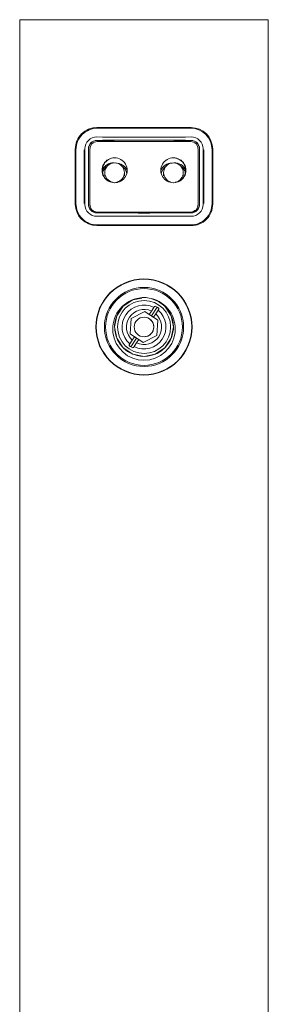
# Model space of a CAD drawing. Header units: millimetres. Extents: x 41 to 196, y 14 to 277.
# Tile 2 of 9: x 45 to 57, y 65 to 115. Entities that reach past the tile are written whole.
import ezdxf

# ---------------------------------------------------------------- set-up
doc = ezdxf.new("R2010")
doc.units = ezdxf.units.MM

msp = doc.modelspace()

# ---------------------------------------------------------------- linework, layer by layer
at = {"color": 7, "linetype": 'Continuous', "lineweight": 15}
for p, q in [((44.8093, 114.751), (44.8093, 46.4176)), ((44.8093, 114.751), (57.476, 114.751)), ((57.476, 46.4176), (57.476, 114.751)), ((53.5427, 109.251), (48.7427, 109.251)), ((53.5093, 109.2176), (48.776, 109.2176)), ((48.7441, 108.5995), (48.749, 108.5945)), ((48.7611, 108.5402), (53.5242, 108.5402)), ((53.5363, 108.5945), (53.5412, 108.5995)), ((47.6427, 108.151), (47.6427, 105.351)), ((47.676, 108.1176), (47.676, 105.3843)), ((48.0927, 108.1176), (48.0927, 105.3843)), ((48.134, 108.1764), (48.134, 105.3255)), ((48.3139, 105.3388), (48.3139, 108.1631)), ((48.319, 108.1581), (48.3139, 108.1631)), ((48.319, 108.1581), (48.319, 105.3438)), ((48.3884, 108.1402), (48.3884, 105.3402)), ((53.897, 108.1402), (53.897, 105.3402)), ((53.9715, 108.1631), (53.9664, 108.1581)), ((53.9664, 108.1581), (53.9664, 105.3438)), ((53.9715, 108.1631), (53.9715, 105.3388)), ((54.1513, 108.1764), (54.1513, 105.3255)), ((54.1927, 105.3843), (54.1927, 108.1176)), ((54.6093, 105.3843), (54.6093, 108.1176)), ((54.6427, 105.351), (54.6427, 108.151)), ((49.6614, 107.7068), (49.7051, 107.7026)), ((52.7501, 107.6966), (52.7441, 107.6966)), ((49.1427, 106.9506), (49.1427, 106.7837)), ((50.1427, 106.7837), (50.1427, 106.9506)), ((52.1427, 106.9506), (52.1427, 106.7837)), ((53.1427, 106.7837), (53.1427, 106.9506)), ((49.5358, 106.4503), (49.5415, 106.4503)), ((49.7869, 106.4553), (49.7154, 106.4467)), ((48.3139, 105.3388), (48.319, 105.3438)), ((48.7611, 104.9402), (53.5242, 104.9402)), ((53.9664, 105.3438), (53.9715, 105.3388)), ((48.749, 104.9074), (48.7441, 104.9024)), ((53.5412, 104.9024), (53.5363, 104.9074)), ((48.7427, 104.251), (53.5427, 104.251)), ((48.776, 104.2843), (53.5093, 104.2843)), ((51.6451, 100.0828), (51.5209, 99.8951)), ((51.521, 99.6535), (51.8155, 100.0989)), ((51.7433, 99.748), (51.8675, 99.9357)), ((50.4859, 99.5189), (50.4379, 98.7313)), ((51.1919, 99.8712), (50.4859, 99.5189)), ((51.4097, 99.7271), (51.1919, 99.8712)), ((51.5209, 99.8951), (51.4097, 99.7271)), ((51.6322, 99.58), (51.7433, 99.748)), ((51.85, 99.4359), (51.6322, 99.58)), ((51.8021, 98.6483), (51.85, 99.4359)), ((50.5447, 98.4192), (50.4205, 98.2315)), ((50.4379, 98.7313), (50.6558, 98.5872)), ((50.4724, 98.0683), (50.767, 98.5136)), ((50.6558, 98.5872), (50.5447, 98.4192)), ((50.7671, 98.2721), (50.8782, 98.4401)), ((50.8782, 98.4401), (51.0961, 98.296)), ((51.0961, 98.296), (51.8021, 98.6483)), ((50.6429, 98.0843), (50.7671, 98.2721))]:
    msp.add_line(p, q, dxfattribs=at)
at = {"color": 8, "linetype": 'Continuous', "lineweight": 15}
for p, q in [((47.6416, 108.1176), (47.6817, 108.4055)), ((48.134, 108.1764), (48.1228, 108.1876)), ((54.1513, 105.3255), (54.1625, 105.3143)), ((54.6437, 105.3843), (54.6186, 105.2038))]:
    msp.add_line(p, q, dxfattribs=at)
at = {"color": 7, "linetype": 'Continuous', "lineweight": 15, "flags": 128}
for points in [[(51.0239, 100.5607), (50.5686, 100.4701), (50.082, 100.1449), (49.7568, 99.6583), (49.6427, 99.0843), (49.7568, 98.5103), (50.082, 98.0236), (50.5686, 97.6985), (51.1427, 97.5843), (51.7167, 97.6985), (52.2033, 98.0236), (52.5285, 98.5103), (52.6427, 99.0843), (52.5285, 99.6583), (52.2033, 100.1449), (51.8833, 100.3887), (51.5034, 100.5403), (51.5034, 100.5403)], [(51.6805, 100.1364), (51.6672, 100.1163), (51.6451, 100.0828)], [(51.8155, 100.0989), (51.8493, 100.0735), (51.8765, 100.047), (51.8955, 100.0217), (51.9044, 100.0004), (51.9029, 99.9892)], [(51.8675, 99.9357), (51.8896, 99.9692), (51.9029, 99.9892)], [(51.521, 99.6535), (51.4993, 99.6679), (51.4784, 99.6817), (51.4592, 99.6944), (51.4423, 99.7055), (51.4285, 99.7147), (51.4182, 99.7215), (51.4119, 99.7257), (51.4097, 99.7271)], [(51.6322, 99.58), (51.63, 99.5814), (51.6237, 99.5856), (51.6134, 99.5924), (51.5996, 99.6015), (51.5827, 99.6127), (51.5635, 99.6254), (51.5426, 99.6392), (51.521, 99.6535)], [(50.6558, 98.5872), (50.6579, 98.5858), (50.6643, 98.5816), (50.6745, 98.5748), (50.6884, 98.5657), (50.7052, 98.5545), (50.7244, 98.5418), (50.7453, 98.528), (50.767, 98.5136)], [(50.767, 98.5136), (50.7887, 98.4993), (50.8096, 98.4855), (50.8288, 98.4728), (50.8456, 98.4616), (50.8595, 98.4525), (50.8697, 98.4457), (50.8761, 98.4415), (50.8782, 98.4401)], [(51.1427, 98.5843), (50.9513, 98.6223), (50.9038, 98.645)], [(50.4724, 98.0683), (50.4387, 98.0937), (50.4114, 98.1202), (50.3924, 98.1455), (50.3835, 98.1667), (50.3851, 98.1779)], [(50.4205, 98.2315), (50.3984, 98.198), (50.3851, 98.1779)], [(50.6075, 98.0308), (50.6208, 98.0509), (50.6429, 98.0843)]]:
    msp.add_lwpolyline(points, dxfattribs=at)
at = {"color": 7, "linetype": 'Continuous', "lineweight": 15}
for centre, radius in [((51.1403, 99.0842), 2.4501), ((51.1404, 99.0842), 2.4334), ((51.1427, 99.0843), 2.0167), ((51.1427, 99.0843), 1.9575), ((51.144, 99.0836), 1.3513), ((51.144, 99.0836), 0.5)]:
    msp.add_circle(centre, radius, dxfattribs=at)
for centre, radius, start, end in [((48.7427, 108.151), 1.1, 89.99999, 180.00001), ((48.776, 108.1176), 1.1, 89.99999, 180.00001), ((53.5093, 108.1176), 1.1, 0, 90), ((53.5427, 108.151), 1.1, 0, 90), ((48.7309, 108.1749), 0.5969, 89.28151, 179.86297), ((48.7488, 108.1646), 0.4349, 90.62062, 180.18827), ((48.7545, 108.159), 0.4355, 90.71503, 180.12974), ((48.7763, 108.1523), 0.3882, 92.24638, 181.7879), ((53.5134, 108.1564), 0.3839, 357.58098, 88.38474), ((53.5314, 108.1595), 0.435, 359.80474, 89.35049), ((53.5361, 108.1641), 0.4354, 359.87485, 89.31625), ((53.5538, 108.1743), 0.5976, 0.20082, 90.65469), ((49.6361, 107.0735), 0.6334, 88.98516, 271.01214), ((49.6543, 107.0735), 0.6333, 89.36112, 270.63579), ((49.5671, 106.8614), 0.587, 86.30482, 158.41174), ((49.6427, 106.9506), 0.5, 0, 180), ((49.6543, 107.0735), 0.6333, 269.35899, 90.63831), ((49.717, 106.8475), 0.598, 18.46512, 93.22124), ((52.631, 107.0735), 0.6333, 89.36238, 270.63201), ((52.5622, 106.8537), 0.5902, 88.35384, 161.6429), ((52.6427, 106.9506), 0.5, 0, 180), ((52.6322, 107.0725), 0.6323, 269.24345, 83.77924), ((52.6493, 107.0735), 0.6334, 268.97848, 91.01592), ((52.718, 106.8633), 0.5856, 22.68273, 94.56609), ((49.6352, 106.7806), 0.6264, 123.99419, 164.64725), ((49.6515, 106.7817), 0.6247, 10.10646, 56.05385), ((52.6348, 106.781), 0.6259, 123.98789, 169.11988), ((52.6503, 106.7807), 0.6262, 13.87388, 56.00793), ((48.7427, 105.351), 1.1, 180, 270), ((48.776, 105.3843), 1.1, 179.99997, 270.00007), ((48.7316, 105.3276), 0.5976, 180.20082, 270.65469), ((48.7493, 105.3378), 0.4354, 179.87485, 269.31625), ((48.754, 105.3424), 0.435, 179.80471, 269.35043), ((48.772, 105.324), 0.3839, 177.58098, 268.38474), ((53.5093, 105.3843), 1.1, 269.99993, 0.00003), ((53.509, 105.3281), 0.3882, 272.24638, 1.7879), ((53.5309, 105.3429), 0.4355, 270.71503, 0.12982), ((53.5365, 105.3373), 0.4349, 270.62073, 0.18816), ((53.5427, 105.3509), 1.1, 269.99942, 0.00058), ((53.5544, 105.327), 0.5969, 269.28151, 359.86297), ((51.1471, 98.9834), 1.5991, 103.20096, 269.83997), ((51.144, 99.0836), 1.5, 85.56919, 326.51812), ((51.1427, 99.0843), 1.5, 76.08512, 103.91488), ((51.1353, 98.9837), 1.5995, 270.26334, 76.69574), ((51.144, 99.0836), 1.1178, 63.36852, 229.66772), ((51.144, 99.0836), 0.8948, 65.0879, 227.94834), ((51.144, 99.0836), 1.1178, 243.36852, 49.66772), ((51.7091, 99.9774), 0.1615, 48.77478, 100.22306), ((51.144, 99.0836), 1.5, 326.51812, 59.19763), ((51.144, 99.0836), 0.8948, 245.0879, 47.94834), ((51.1427, 99.0843), 0.5, 270, 62.2704), ((50.5788, 98.1897), 0.1615, 228.77227, 280.22556)]:
    msp.add_arc(centre, radius, start, end, dxfattribs=at)
at = {"color": 8, "linetype": 'Continuous', "lineweight": 15}
for centre, radius, start, end in [((48.7629, 109.2628), 0.0471, 286.13895, 345.37069), ((53.5224, 109.2628), 0.0471, 194.62931, 253.86105), ((49.6385, 106.9532), 0.4958, 180.30478, 258.23698), ((49.6469, 106.9532), 0.4958, 282.28142, 359.69765), ((52.6382, 106.9531), 0.4956, 180.29242, 255.49535), ((52.6467, 106.9533), 0.4959, 280.49692, 359.68965), ((48.7649, 104.241), 0.0447, 12.89386, 75.59542), ((53.5205, 104.241), 0.0447, 104.40458, 167.10614)]:
    msp.add_arc(centre, radius, start, end, dxfattribs=at)
at = {"color": 7, "linetype": 'Continuous', "lineweight": 15}
for centre, major_axis, start_param, end_param in [((51.1427, 108.8853), (6.9333, 0), 4.3582628, 5.0665152), ((51.1427, 108.4859), (6.9333, 0), 1.2175462, 1.9240465), ((51.1427, 108.4859), (6.6667, 0), 1.203551, 1.9380417), ((51.1427, 104.6166), (6.9333, 0), 1.2166701, 1.9249225), ((51.1427, 105.016), (6.9333, 0), 4.3591388, 5.0656391), ((51.1427, 105.016), (6.6667, 0), 4.3451436, 5.0796344)]:
    msp.add_ellipse(centre, major_axis=major_axis, ratio=0.0174551, start_param=start_param, end_param=end_param, dxfattribs=at)

doc.saveas('drawing.dxf')
